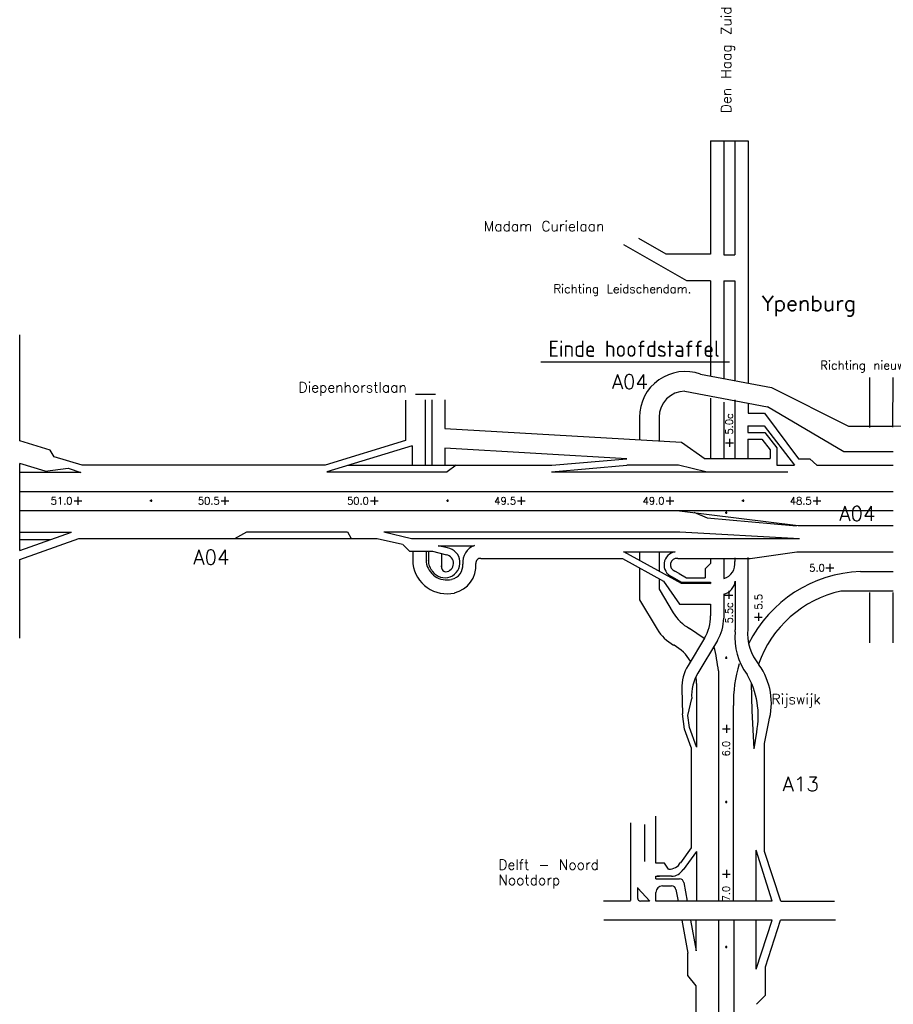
# Model space of a CAD drawing. Header units: metres. Extents: x 361 to 18396, y -7433 to 4904.
# Tile 13 of 30: x 4064 to 5849, y 1177 to 3188. Entities that reach past the tile are written whole.
import ezdxf

# ---------------------------------------------------------------- set-up
doc = ezdxf.new("R2010")
doc.units = ezdxf.units.M
doc.layers.add('ONDERGROND', color=7, linetype='Continuous')
doc.layers.add('Tekenwerk', color=7, linetype='Continuous')
doc.styles.add('ISO', font='ISO.SHX')
doc.styles.add('SASBO', font='TXT.SHX')

msp = doc.modelspace()

# ---------------------------------------------------------------- linework, layer by layer
at = {"layer": 'ONDERGROND', "color": 7, "extrusion": (-0.040495, 0.012451, 0.999102)}
msp.add_line((5848.991, 2358.079, 181985397.005), (6031.243, 2358.454, 181985404.388), dxfattribs=at)
at = {"layer": 'Tekenwerk', "color": 7}
for p, q in [((5475.812, 2940.807, 181985397.005), (5475.812, 2709.12, 181985397.005)), ((5475.812, 2940.807, 181985397.005), (5552.678, 2940.807, 181985397.005)), ((5502.562, 2940.807, 181985397.005), (5502.562, 2707.934, 181985397.005)), ((5525.222, 2940.807, 181985397.005), (5525.222, 2707.934, 181985397.005)), ((5552.678, 2940.807, 181985397.005), (5552.678, 2445.678, 181985397.005)), ((5385.353, 2709.12, 181985397.005), (5329.307, 2741.141, 181985397.005)), ((5427.165, 2654.566, 181985397.005), (5298.467, 2728.095, 181985397.005)), ((5475.812, 2709.12, 181985397.005), (5385.353, 2709.12, 181985397.005)), ((5502.562, 2707.934, 181985397.005), (5525.222, 2707.934, 181985397.005)), ((5475.812, 2654.566, 181985397.005), (5427.165, 2654.566, 181985397.005)), ((5475.812, 2654.566, 181985397.005), (5475.812, 2460.238, 181985397.005)), ((5502.562, 2654.566, 181985397.005), (5502.562, 2455.171, 181985397.005)), ((5502.562, 2654.566, 181985397.005), (5525.222, 2654.566, 181985397.005)), ((5525.222, 2654.566, 181985397.005), (5525.222, 2451.728, 181985397.005)), ((4064.504, 2327.933, 181985397.005), (4064.504, 2543.997, 181985397.005)), ((5455.038, 2464.173, 181985397.005), (5600.478, 2436.624, 181985397.005)), ((5801.231, 2355.201, 181985397.005), (5801.231, 2457.49, 181985397.005)), ((5847.879, 2355.991, 181985397.005), (5848.991, 2457.49, 181985397.005)), ((5600.478, 2436.624, 181985397.005), (5757.595, 2358.079, 181985397.005)), ((5423.422, 2429.322, 181985397.005), (5592.34, 2397.326, 181985397.005)), ((5475.812, 2415.282, 181985397.005), (5475.812, 2291.308, 181985397.005)), ((4852.873, 2410.649, 181985397.005), (4852.873, 2328.137, 181985397.005)), ((4892.999, 2411.563, 181985397.005), (4892.999, 2313.451, 181985397.005)), ((4906.374, 2411.563, 181985397.005), (4906.374, 2313.451, 181985397.005)), ((4933.125, 2411.563, 181985397.005), (4933.125, 2353.316, 181985397.005)), ((5502.562, 2406.607, 181985397.005), (5502.562, 2291.308, 181985397.005)), ((5525.389, 2411.637, 181985397.005), (5525.389, 2291.308, 181985397.005)), ((5552.345, 2404.902, 181985397.005), (5552.345, 2384.132, 181985397.005)), ((5747.787, 2305.603, 181985397.005), (5592.34, 2397.326, 181985397.005)), ((5330.417, 2375.825, 181985397.005), (5330.417, 2329.946, 181985397.005)), ((5370.543, 2375.825, 181985397.005), (5370.543, 2327.586, 181985397.005)), ((5552.345, 2384.132, 181985397.005), (5586.102, 2384.132, 181985397.005)), ((5586.102, 2384.132, 181985397.005), (5655.558, 2290.762, 181985397.005)), ((5551.704, 2358.455, 181985397.005), (5585.519, 2358.455, 181985397.005)), ((5551.704, 2358.455, 181985397.005), (5551.704, 2344.519, 181985397.005)), ((5585.519, 2358.455, 181985397.005), (5647.474, 2277.81, 181985397.005)), ((5757.595, 2358.079, 181985397.005), (5848.991, 2358.079, 181985397.005)), ((4933.125, 2353.316, 181985397.005), (5416.419, 2324.887, 181985397.005)), ((5551.704, 2344.519, 181985397.005), (5586.633, 2344.519, 181985397.005)), ((5586.633, 2344.519, 181985397.005), (5611.282, 2313.712, 181985397.005)), ((4126.364, 2308.902, 181985397.005), (4064.504, 2327.933, 181985397.005)), ((4852.873, 2328.137, 181985397.005), (4688.36, 2277.81, 181985397.005)), ((4866.248, 2317.802, 181985397.005), (4691.797, 2264.434, 181985397.005)), ((4866.248, 2317.802, 181985397.005), (4866.248, 2277.81, 181985397.005)), ((4892.999, 2313.451, 181985397.005), (4892.999, 2277.81, 181985397.005)), ((4906.374, 2313.451, 181985397.005), (4906.374, 2277.81, 181985397.005)), ((5416.419, 2324.887, 181985397.005), (5464.608, 2291.308, 181985397.005)), ((5506.572, 2323.424, 181985397.005), (5522.344, 2323.424, 181985397.005)), ((5514.458, 2331.98, 181985397.005), (5514.458, 2315.685, 181985397.005)), ((5551.704, 2331.143, 181985397.005), (5580.205, 2331.143, 181985397.005)), ((5551.704, 2331.143, 181985397.005), (5551.704, 2291.308, 181985397.005)), ((5580.205, 2331.143, 181985397.005), (5597.655, 2309.335, 181985397.005)), ((5611.282, 2313.712, 181985397.005), (5611.282, 2295.196, 181985397.005)), ((4135.011, 2294.959, 181985397.005), (4126.364, 2308.902, 181985397.005)), ((4191.98, 2277.81, 181985397.005), (4135.011, 2294.959, 181985397.005)), ((5305.008, 2291.185, 181985397.005), (4933.125, 2313.06, 181985397.005)), ((4933.125, 2313.06, 181985397.005), (4933.125, 2277.81, 181985397.005)), ((5597.655, 2309.335, 181985397.005), (5597.655, 2291.597, 181985397.005)), ((5611.282, 2295.196, 181985397.005), (5611.282, 2277.81, 181985397.005)), ((5848.991, 2305.603, 181985397.005), (5747.787, 2305.603, 181985397.005)), ((4064.504, 2103.48, 181985397.005), (4064.504, 2281.616, 181985397.005)), ((4116.787, 2265.877, 181985397.005), (4064.504, 2281.616, 181985397.005)), ((4735.519, 2277.81, 181985397.005), (5151.192, 2277.81, 181985397.005)), ((4956.27, 2278.094, 181985397.005), (4937.585, 2264.434, 181985397.005)), ((5150.948, 2264.434, 181985397.005), (5304.764, 2277.81, 181985397.005)), ((5151.192, 2277.81, 181985397.005), (5305.008, 2291.185, 181985397.005)), ((5304.764, 2277.81, 181985397.005), (5305.008, 2277.81, 181985397.005)), ((5410.421, 2277.924, 181985397.005), (5305.008, 2277.81, 181985397.005)), ((5466.147, 2264.434, 181985397.005), (5410.421, 2277.924, 181985397.005)), ((5597.331, 2291.308, 181985397.005), (5464.608, 2291.308, 181985397.005)), ((5611.282, 2277.81, 181985397.005), (5647.474, 2277.81, 181985397.005)), ((5655.558, 2290.762, 181985397.005), (5678.321, 2290.762, 181985397.005)), ((5678.321, 2290.762, 181985397.005), (5692.509, 2277.81, 181985397.005)), ((5692.509, 2277.81, 181985397.005), (5848.991, 2277.81, 181985397.005)), ((4189.289, 2263.203, 181985397.005), (4064.504, 2263.203, 181985397.005)), ((4691.797, 2264.434, 181985397.005), (4937.585, 2264.434, 181985397.005)), ((5150.948, 2264.434, 181985397.005), (5466.147, 2264.434, 181985397.005)), ((4064.504, 2224.308, 181985397.005), (5848.991, 2224.308, 181985397.005)), ((4183.473, 2213.555, 181985397.005), (4183.473, 2197.26, 181985397.005)), ((4483.614, 2213.555, 181985397.005), (4483.614, 2197.26, 181985397.005)), ((4788.965, 2213.555, 181985397.005), (4788.965, 2197.26, 181985397.005)), ((5089.106, 2213.555, 181985397.005), (5089.106, 2197.26, 181985397.005)), ((5392.734, 2213.555, 181985397.005), (5392.734, 2197.26, 181985397.005)), ((5692.875, 2213.555, 181985397.005), (5692.875, 2197.26, 181985397.005)), ((4175.587, 2205.145, 181985397.005), (4191.359, 2205.145, 181985397.005)), ((4330.532, 2205.689, 181985397.005), (4334.963, 2205.689, 181985397.005)), ((4332.918, 2207.904, 181985397.005), (4332.918, 2203.133, 181985397.005)), ((4475.728, 2205.145, 181985397.005), (4491.5, 2205.145, 181985397.005)), ((4781.079, 2205.145, 181985397.005), (4796.852, 2205.145, 181985397.005)), ((4936.025, 2205.689, 181985397.005), (4940.456, 2205.689, 181985397.005)), ((4938.411, 2207.904, 181985397.005), (4938.411, 2203.133, 181985397.005)), ((5081.22, 2205.145, 181985397.005), (5096.992, 2205.145, 181985397.005)), ((5384.848, 2205.145, 181985397.005), (5400.62, 2205.145, 181985397.005)), ((5539.793, 2205.689, 181985397.005), (5544.224, 2205.689, 181985397.005)), ((5542.179, 2207.904, 181985397.005), (5542.179, 2203.133, 181985397.005)), ((5684.989, 2205.145, 181985397.005), (5700.761, 2205.145, 181985397.005)), ((5412.616, 2185.021, 181985397.005), (5654.546, 2154.785, 181985397.005)), ((5441.764, 2181.948, 181985397.005), (5469.021, 2170.593, 181985397.005)), ((5505.285, 2181.162, 181985397.005), (5509.716, 2181.162, 181985397.005)), ((5507.671, 2183.377, 181985397.005), (5507.671, 2178.606, 181985397.005)), ((5469.021, 2170.593, 181985397.005), (5651.489, 2153.939, 181985397.005)), ((5654.546, 2154.785, 181985397.005), (5848.991, 2154.785, 181985397.005)), ((4064.504, 2141.427, 181985397.005), (4170.512, 2141.427, 181985397.005)), ((4064.504, 2103.48, 181985397.005), (4170.512, 2141.427, 181985397.005)), ((4503.62, 2128.139, 181985397.005), (4528.478, 2141.584, 181985397.005)), ((4528.478, 2141.584, 181985397.005), (4733.943, 2141.584, 181985397.005)), ((4733.926, 2141.566, 181985397.005), (4741.556, 2128.277, 181985397.005)), ((4808.259, 2141.584, 181985397.005), (5412.942, 2141.584, 181985397.005)), ((4808.259, 2141.584, 181985397.005), (4864.922, 2128.222, 181985397.005)), ((5412.942, 2141.584, 181985397.005), (5657.711, 2128.222, 181985397.005)), ((4064.449, 2126.006, 181985397.005), (4127.433, 2126.006, 181985397.005)), ((4064.504, 2085.061, 181985397.005), (4185.04, 2128.209, 181985397.005)), ((4185.04, 2128.209, 181985397.005), (4794.759, 2128.209, 181985397.005)), ((4794.759, 2128.209, 181985397.005), (4846.584, 2116.763, 181985397.005)), ((4847.047, 2115.753, 181985397.005), (4861.048, 2102.314, 181985397.005)), ((4864.922, 2128.222, 181985397.005), (5657.711, 2128.222, 181985397.005)), ((4919.053, 2113.309, 181985397.005), (4993.089, 2113.309, 181985397.005)), ((4938.318, 2109.425, 181985397.005), (4919.053, 2113.309, 181985397.005)), ((4861.048, 2102.314, 181985397.005), (4907.857, 2102.314, 181985397.005)), ((4867.743, 2102.258, 181985397.005), (4867.743, 2076.452, 181985397.005)), ((4894.494, 2101.097, 181985397.005), (4894.494, 2079.88, 181985397.005)), ((4899.203, 2100.63, 181985397.005), (4899.203, 2080.99, 181985397.005)), ((4907.857, 2102.314, 181985397.005), (4936.022, 2094.754, 181985397.005)), ((4925.248, 2096.55, 181985397.005), (4925.67, 2096.128, 181985397.005)), ((4925.954, 2096.48, 181985397.005), (4925.954, 2068.451, 181985397.005)), ((5298.113, 2101.613, 181985397.005), (5415.771, 2036.874, 181985397.005)), ((5298.12, 2101.186, 181985397.005), (5403.697, 2101.186, 181985397.005)), ((5330.417, 2101.186, 181985397.005), (5330.417, 2083.839, 181985397.005)), ((5370.543, 2101.186, 181985397.005), (5370.543, 2061.76, 181985397.005)), ((5556.579, 2087.698, 181985397.005), (5652.189, 2100.793, 181985397.005)), ((5652.827, 2100.793, 181985397.005), (5848.991, 2100.793, 181985397.005)), ((4064.504, 1924.569, 181985397.005), (4064.504, 2085.061, 181985397.005)), ((5006.739, 2087.698, 181985397.005), (5295.958, 2087.698, 181985397.005)), ((5295.958, 2087.698, 181985397.005), (5379.679, 2040.925, 181985397.005)), ((5408.535, 2087.698, 181985397.005), (5556.579, 2087.698, 181985397.005)), ((5475.812, 2077.473, 181985397.005), (5464.572, 2066.042, 181985397.005)), ((5475.812, 2087.698, 181985397.005), (5475.812, 2077.473, 181985397.005)), ((5502.562, 2087.698, 181985397.005), (5502.562, 2046.44, 181985397.005)), ((5525.124, 2088.628, 181985397.005), (5525.124, 2081.406, 181985397.005)), ((5551.749, 2089.174, 181985397.005), (5551.749, 1942.431, 181985397.005)), ((5719.414, 2076.569, 181985397.005), (5719.414, 2060.274, 181985397.005)), ((5330.417, 2068.446, 181985397.005), (5330.417, 2002.463, 181985397.005)), ((5411.705, 2056.434, 181985397.005), (5402.951, 2061.613, 181985397.005)), ((5411.705, 2056.434, 181985397.005), (5426.378, 2048.181, 181985397.005)), ((5464.572, 2066.042, 181985397.005), (5464.572, 2048.181, 181985397.005)), ((5711.528, 2068.158, 181985397.005), (5727.3, 2068.158, 181985397.005)), ((5781.781, 2060.939, 181985397.005), (5848.991, 2060.939, 181985397.005)), ((5370.543, 2046.029, 181985397.005), (5370.543, 2024.444, 181985397.005)), ((5379.342, 2041.074, 181985397.005), (5412.09, 1993.901, 181985397.005)), ((5397.169, 2049.932, 181985397.005), (5416.56, 2039.347, 181985397.005)), ((5415.771, 2036.874, 181985397.005), (5475.812, 2036.577, 181985397.005)), ((5416.56, 2039.347, 181985397.005), (5475.812, 2039.347, 181985397.005)), ((5426.378, 2048.181, 181985397.005), (5464.572, 2048.181, 181985397.005)), ((5475.812, 2039.347, 181985397.005), (5475.812, 2036.577, 181985397.005)), ((5526.302, 2041.412, 181985397.005), (5526.302, 1941.885, 181985397.005)), ((5370.543, 2024.444, 181985397.005), (5399.344, 1976.613, 181985397.005)), ((5502.562, 2014.579, 181985397.005), (5502.562, 1965.672, 181985397.005)), ((5505.193, 2012.781, 181985397.005), (5520.965, 2012.781, 181985397.005)), ((5513.079, 2021.337, 181985397.005), (5513.079, 2005.042, 181985397.005)), ((5848.991, 2020.938, 181985397.005), (5742.161, 2020.938, 181985397.005)), ((5801.231, 1915.355, 181985397.005), (5801.231, 2017.644, 181985397.005)), ((5848.991, 1915.355, 181985397.005), (5848.991, 2017.644, 181985397.005)), ((5330.297, 2003.21, 181985397.005), (5366.724, 1942.715, 181985397.005)), ((5412.09, 1993.901, 181985397.005), (5475.812, 1993.901, 181985397.005)), ((5475.812, 1993.901, 181985397.005), (5475.812, 1970.385, 181985397.005)), ((5573.376, 1976.406, 181985397.005), (5573.376, 1960.111, 181985397.005)), ((5565.49, 1967.85, 181985397.005), (5581.262, 1967.85, 181985397.005)), ((5462.778, 1923.948, 181985397.005), (5432.706, 1944.51, 181985397.005)), ((5526.049, 1937.436, 181985397.005), (5526.302, 1941.885, 181985397.005)), ((5463.007, 1924.346, 181985397.005), (5429.707, 1869.114, 181985397.005)), ((5489.836, 1919.764, 181985397.005), (5449.822, 1853.135, 181985397.005)), ((5401.138, 1910.031, 181985397.005), (5400.085, 1910.611, 181985397.005)), ((5505.285, 1884.762, 181985397.005), (5509.716, 1884.762, 181985397.005)), ((5507.671, 1886.977, 181985397.005), (5507.671, 1882.206, 181985397.005)), ((5491.646, 1857.726, 181985397.005), (5491.646, 1387.164, 181985397.005)), ((5447.279, 1831.931, 181985397.005), (5447.279, 1702.134, 181985397.005)), ((5560.662, 1775.87, 181985397.005), (5559.193, 1832.948, 181985397.005)), ((5416.928, 1820.937, 181985397.005), (5418.142, 1770.301, 181985397.005)), ((5429.071, 1766.556, 181985397.005), (5437.268, 1801.68, 181985397.005)), ((5422.43, 1738.818, 181985397.005), (5418.142, 1770.301, 181985397.005)), ((5522.513, 1387.673, 181985397.005), (5522.513, 1787.181, 181985397.005)), ((5564.539, 1698.347, 181985397.005), (5560.662, 1775.87, 181985397.005)), ((5432.456, 1742.471, 181985397.005), (5429.071, 1766.556, 181985397.005)), ((5585.647, 1709.519, 181985397.005), (5594.452, 1753.536, 181985397.005)), ((5436.207, 1701.006, 181985397.005), (5422.43, 1738.818, 181985397.005)), ((5446.979, 1702.614, 181985397.005), (5432.456, 1742.471, 181985397.005)), ((5500.062, 1739.247, 181985397.005), (5515.834, 1739.247, 181985397.005)), ((5507.948, 1747.803, 181985397.005), (5507.948, 1731.508, 181985397.005)), ((5564.539, 1698.347, 181985397.005), (5569.941, 1732.829, 181985397.005)), ((5436.207, 1701.006, 181985397.005), (5436.207, 1496, 181985397.005)), ((5505.285, 1590.406, 181985397.005), (5509.716, 1590.406, 181985397.005)), ((5507.671, 1592.621, 181985397.005), (5507.671, 1587.85, 181985397.005)), ((5363.986, 1465.079, 181985397.005), (5363.986, 1560.684, 181985397.005)), ((5312.603, 1388.429, 181985397.005), (5312.603, 1547.085, 181985397.005)), ((5341.317, 1468.512, 181985397.005), (5341.317, 1544.063, 181985397.005)), ((5446.946, 1488.511, 181985397.005), (5446.946, 1387.673, 181985397.005)), ((5381.793, 1464.955, 181985397.005), (5363.986, 1465.079, 181985397.005)), ((5389.981, 1452.674, 181985397.005), (5381.793, 1464.955, 181985397.005)), ((5507.948, 1451.403, 181985397.005), (5507.948, 1435.108, 181985397.005)), ((5363.637, 1432.939, 181985397.005), (5363.637, 1438.193, 181985397.005)), ((5363.637, 1438.193, 181985397.005), (5371.618, 1438.193, 181985397.005)), ((5363.637, 1432.939, 181985397.005), (5412.358, 1432.939, 181985397.005)), ((5395.995, 1438.216, 181985397.005), (5366.48, 1438.216, 181985397.005)), ((5500.062, 1442.847, 181985397.005), (5515.834, 1442.847, 181985397.005)), ((5327.007, 1393.083, 181985397.005), (5327.335, 1415.084, 181985397.005)), ((5327.222, 1414.087, 181985397.005), (5351.664, 1387.653, 181985397.005)), ((5377.361, 1418.387, 181985397.005), (5396.151, 1418.387, 181985397.005)), ((5363.986, 1387.673, 181985397.005), (5363.986, 1405.012, 181985397.005)), ((5312.133, 1387.56, 181985397.005), (5257.097, 1387.56, 181985397.005)), ((5351.166, 1387.653, 181985397.005), (5332.356, 1387.653, 181985397.005)), ((5601.833, 1387.673, 181985397.005), (5363.986, 1387.673, 181985397.005)), ((5619.13, 1387.673, 181985397.005), (5729.123, 1387.673, 181985397.005)), ((5601.786, 1348.387, 181985397.005), (5257.53, 1348.387, 181985397.005)), ((5446.246, 1285.836, 181985397.005), (5446.246, 1348.387, 181985397.005)), ((5491.64, 1348.387, 181985397.005), (5491.64, 234.385, 181985397.005)), ((5523.145, 1348.387, 181985397.005), (5523.145, 234.385, 181985397.005)), ((5730.634, 1348.387, 181985397.005), (5618.931, 1348.387, 181985397.005)), ((5505.285, 1294.006, 181985397.005), (5509.716, 1294.006, 181985397.005)), ((5507.671, 1296.221, 181985397.005), (5507.671, 1291.45, 181985397.005)), ((5446.246, 971.181, 181985397.005), (5446.246, 1214.439, 181985397.005))]:
    msp.add_line(p, q, dxfattribs=at)
at = {"layer": 'Tekenwerk', "color": 7, "linetype": 'Continuous', "ltscale": 2}
for p, q in [((5128.752, 2488.906, 181985397.005), (5514.432, 2488.906, 181985397.005)), ((4913.824, 2422.11, 181985397.005), (4872.652, 2422.11, 181985397.005))]:
    msp.add_line(p, q, dxfattribs=at)
at = {"layer": 'Tekenwerk', "color": 7, "linetype": 'Continuous'}
for p, q in [((4688.36, 2277.81, 181985397.005), (4191.98, 2277.81, 181985397.005)), ((5848.991, 2185.021, 181985397.005), (4064.504, 2185.021, 181985397.005)), ((5585.647, 1488.627, 181985397.005), (5585.647, 1709.519, 181985397.005)), ((5436.207, 1496, 181985397.005), (5414.222, 1465.564, 181985397.005)), ((5446.725, 1489.151, 181985397.005), (5419.464, 1451.412, 181985397.005)), ((5569.064, 1387.673, 181985397.005), (5569.064, 1491.337, 181985397.005)), ((5601.833, 1387.673, 181985397.005), (5569.064, 1491.337, 181985397.005)), ((5619.13, 1387.673, 181985397.005), (5585.647, 1488.627, 181985397.005)), ((5404.914, 1411.12, 181985397.005), (5409.328, 1387.673, 181985397.005)), ((5421.135, 1425.599, 181985397.005), (5427.949, 1387.673, 181985397.005)), ((5416.725, 1348.387, 181985397.005), (5429.425, 1280.928, 181985397.005)), ((5435.007, 1348.387, 181985397.005), (5446.246, 1285.836, 181985397.005)), ((5569.064, 1248.6, 181985397.005), (5601.786, 1348.387, 181985397.005)), ((5569.064, 1248.6, 181985397.005), (5569.064, 1348.387, 181985397.005)), ((5587.744, 1253.283, 181985397.005), (5618.931, 1348.387, 181985397.005)), ((5429.425, 1235.462, 181985397.005), (5429.425, 1280.928, 181985397.005)), ((5587.744, 1195.102, 181985397.005), (5587.744, 1253.283, 181985397.005)), ((5446.246, 1214.439, 181985397.005), (5429.425, 1235.462, 181985397.005)), ((5569.396, 1176.757, 181985397.005), (5587.744, 1195.102, 181985397.005))]:
    msp.add_line(p, q, dxfattribs=at)
at = {"layer": 'Tekenwerk', "color": 7, "ltscale": 2}
for p, q in [((4116.787, 2265.877, 181985397.005), (4163.408, 2271.827, 181985397.005)), ((4163.408, 2271.827, 181985397.005), (4189.289, 2263.203, 181985397.005))]:
    msp.add_line(p, q, dxfattribs=at)
at = {"layer": 'Tekenwerk', "color": 7, "elevation": 181985397.005}
msp.add_lwpolyline([(5466.147, 2264.434), (5633.415, 2264.19)], dxfattribs=at)
at = {"layer": 'Tekenwerk', "color": 7}
for centre, radius, start, end in [((5424.044, 2375.825, 181985397.005), 93.627, 70.668598, 180), ((5424.044, 2375.825, 181985397.005), 53.501, 90.666587, 180), ((5005.76, 2079.504, 181985397.005), 36.402, 110.16083, 185.325081), ((4933.018, 2079.002, 181985397.005), 30.881, 215.771755, 80.119367), ((4933.018, 2077.508, 181985397.005), 17.506, 275.24767, 80.119367), ((5407.432, 2074.668, 181985397.005), 26.78, 98.016253, 247.46625), ((4937.392, 2085.479, 181985397.005), 70.232, 187.384681, 282.427171), ((4937.392, 2086.974, 181985397.005), 43.481, 189.389308, 282.427171), ((4934.907, 2084.663, 181985397.005), 35.892, 181.920842, 221.350112), ((4936.481, 2070.672, 181985397.005), 10.759, 168.085673, 260.036049), ((4940.472, 2073.418, 181985397.005), 29.169, 282.427171, 5.325081), ((4940.472, 2071.924, 181985397.005), 55.919, 282.427171, 5.325081), ((5005.76, 2078.009, 181985397.005), 9.651, 84.66538, 185.325081), ((5407.049, 2074.376, 181985397.005), 13.405, 83.631843, 252.200643), ((5494.634, 2076.318, 181985397.005), 30.912, 284.860373, 9.473054), ((5792.277, 1794.4, 181985397.005), 266.746, 92.255077, 153.507247), ((5495.565, 2044.689, 181985397.005), 30.912, 283.083132, 353.915188), ((5792.277, 1794.4, 181985397.005), 232.015, 102.474419, 160.588283), ((5475.733, 2022.61, 181985397.005), 89.169, 211.053868, 241.148371), ((5386.643, 1970.385, 181985397.005), 89.169, 328.91449, 0), ((5413.393, 1965.672, 181985397.005), 89.169, 329.01288, 0), ((5443.113, 1988.712, 181985397.005), 89.169, 211.053868, 241.148371), ((5652.375, 1925.888, 181985397.005), 126.853, 174.777111, 216.507574), ((5651.445, 1934.261, 181985397.005), 100.102, 174.777111, 219.830309), ((5358.111, 1831.931, 181985397.005), 89.169, 30.72886, 61.148371), ((5194.438, 1829.136, 181985397.005), 298.58, 5.494721, 15.209179), ((5452.483, 1757.933, 181985397.005), 119.293, 7.757068, 7.757068), ((5789.175, 1793.883, 181985397.005), 266.746, 162.950759, 181.43973), ((5506.071, 1823.074, 181985397.005), 89.169, 148.91449, 181.373556), ((5526.264, 1807.227, 181985397.005), 89.169, 149.01288, 183.565943), ((5465.168, 1791.492, 181985397.005), 134.741, 343.638186, 35.712756), ((5358.111, 1831.931, 181985397.005), 89.169, 0, 9.274966), ((5403.36, 1765.583, 181985397.005), 169.77, 348.8762, 29.981232), ((5792.277, 1794.4, 181985397.005), 232.015, 181.13062, 181.43973), ((5391.136, 1479.4, 181985397.005), 26.751, 267.525989, 331.238861), ((5395.995, 1464.967, 181985397.005), 26.751, 270, 331.209358), ((5377.361, 1405.012, 181985397.005), 13.375, 90, 180), ((5332.356, 1393.003, 181985397.005), 5.35, 179.14476, 270)]:
    msp.add_arc(centre, radius, start, end, dxfattribs=at)
at = {"layer": 'Tekenwerk', "color": 7, "linetype": 'Continuous'}
for centre, start in [((5412.358, 1424.022, 181985397.005), 10.185701), ((5396.151, 1409.47, 181985397.005), 10.662088)]:
    msp.add_arc(centre, 8.917, start, 90, dxfattribs=at)

# ---------------------------------------------------------------- texts
at = {"layer": 'Tekenwerk', "color": 7, "linetype": 'Continuous', "style": 'SASBO'}
msp.add_text('Den Haag Zuid', height=20.80603, rotation=90, dxfattribs=at).set_placement((5518.057, 2997.082, 181985397.005))
for s, height, p in [('Madam Curielaan', 20.80603, (5012.639, 2755.871, 181985397.005)), ('Ypenburg', 31.209, (5580.57, 2593.044, 181985397.005)), ('A04', 29.7229, (5273.886, 2433.886, 181985397.005)), ('Diepenhorstlaan', 20.80603, (4634.036, 2426.777, 181985397.005)), ('A04', 29.7229, (5738.608, 2164.255, 181985397.005)), ('A04', 29.7229, (4419.073, 2075.174, 181985397.005)), ('Rijswijk', 20.806, (5600.203, 1789.665, 181985397.005)), ('A13', 29.7229, (5623.062, 1611.908, 181985397.005)), ('Delft - Noord', 20.80603, (5042.05, 1451.592, 181985397.005)), ('Nootdorp', 20.806, (5042.05, 1420.288, 181985397.005))]:
    msp.add_text(s, height=height, dxfattribs=at).set_placement(p)
at = {"layer": 'Tekenwerk', "color": 7, "style": 'SASBO'}
for s, height, p in [('Richting Leidschendam.', 17.5, (5154.854, 2629.553, 181985397.005)), ('Richting nieuwe verzorgingsplaats', 17.5, (5699.867, 2473.399, 181985397.005)), ('51.0', 14.8615, (4127.745, 2197.785, 181985397.005)), ('50.5', 14.8615, (4428.349, 2197.785, 181985397.005)), ('50.0', 14.8615, (4733.237, 2197.785, 181985397.005)), ('49.5', 14.8615, (5033.842, 2197.785, 181985397.005)), ('49.0', 14.8615, (5337.006, 2197.785, 181985397.005)), ('48.5', 14.8615, (5637.61, 2197.785, 181985397.005)), ('5.0', 14.8615, (5677.306, 2060.799, 181985397.005))]:
    msp.add_text(s, height=height, dxfattribs=at).set_placement(p)
at = {"layer": 'Tekenwerk', "color": 7, "linetype": 'Continuous', "ltscale": 2, "style": 'ISO'}
msp.add_text('Einde hoofdstaffel', height=33.22827, dxfattribs=at).set_placement((5144.576, 2499.291, 181985397.005))
at = {"layer": 'Tekenwerk', "color": 7, "style": 'SASBO'}
for s, p in [('5.0c', (5521.325, 2340.599, 181985397.005)), ('5.5c', (5521.042, 1954.532, 181985397.005)), ('5.5', (5581.339, 1983.025, 181985397.005)), ('6.0', (5514.814, 1683.19, 181985397.005)), ('7.0', (5514.814, 1386.79, 181985397.005))]:
    msp.add_text(s, height=14.8615, rotation=90, dxfattribs=at).set_placement(p)

doc.saveas('drawing.dxf')
